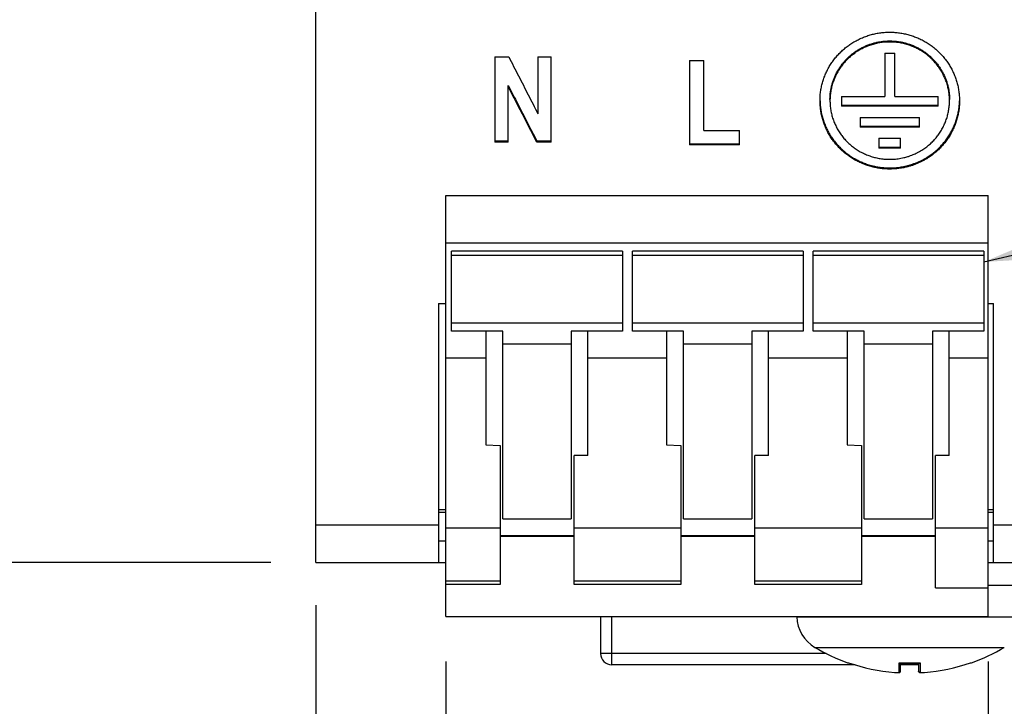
# Model space of a CAD drawing. Header units: inches. Extents: x 0 to 34, y 0 to 22.
# Tile 14 of 56: x 25.2 to 26.5, y 5.5 to 6.4. Entities that reach past the tile are written whole.
import ezdxf

# ---------------------------------------------------------------- set-up
doc = ezdxf.new("R2010")
doc.units = ezdxf.units.IN
doc.header["$LTSCALE"] = 1.87
doc.header["$MEASUREMENT"] = 0
doc.layers.get('0').update_dxf_attribs({"linetype": 'CONTINUOUS'})
doc.layers.add('DETAIL', color=7, linetype='CONTINUOUS')
doc.layers.add('DIMENSIONS', color=7, linetype='CONTINUOUS')
doc.styles.get("Standard").update_dxf_attribs({"font": 'txt', "width": 0.8})
doc.dimstyles.new('DIMSTYLE_1', dxfattribs={"dimtxt": 0.125, "dimasz": 0.18, "dimexe": 0.18, "dimexo": 0.0625, "dimgap": 0.09, "dimtad": 0, "dimtih": 1, "dimtoh": 1, "dimdec": 3, "dimzin": 4, "dimdsep": 46, "dimtxsty": 'STANDARD', "dimblk": '_FILLED', "dimblk1": '_FILLED', "dimblk2": '_FILLED', "dimcen": 0.09, "dimadec": 0, "dimazin": 0, "dimtp": 0.01, "dimtm": 0.01, "dimtfac": 1, "dimtdec": 3, "dimtofl": 0, "dimtmove": 0, "dimatfit": 3, "dimldrblk": '_FILLED', "dimfxl": 1, "dimtolj": 1, "dimtzin": 4, "dimarcsym": 0})

# ---------------------------------------------------------------- blocks, each defined once
blk = doc.blocks.new('_FILLED')
at = {"color": 0, "linetype": 'BYBLOCK'}
blk.add_solid([(0, 0), (-1, 0.1736), (-1, -0.1736)], dxfattribs=at)
blk = doc.blocks.new('*D5')
at = {"layer": 'DIMENSIONS', "color": 2, "linetype": 'CONTINUOUS'}
for p, q in [((25.7599, 5.5382), (25.7599, 4.6588)), ((26.5099, 5.5382), (26.5099, 4.6588)), ((25.7599, 4.7838), (25.3999, 4.7838)), ((26.5099, 4.7838), (26.8699, 4.7838))]:
    blk.add_line(p, q, dxfattribs=at)
at = {"layer": 'DIMENSIONS', "color": 2, "linetype": 'CONTINUOUS', "xscale": 0.18, "yscale": 0.18, "zscale": 0.18}
blk.add_blockref('_FILLED', (25.7599, 4.7838), dxfattribs=at)
at = {"layer": 'DIMENSIONS', "color": 2, "linetype": 'CONTINUOUS', "xscale": 0.18, "yscale": 0.18, "zscale": 0.18, "rotation": 180}
blk.add_blockref('_FILLED', (26.5099, 4.7838), dxfattribs=at)
at = {"layer": 'DIMENSIONS', "color": 2, "linetype": 'CONTINUOUS', "width": 0.8}
for s, p in [('.750', (25.9068, 4.7213)), ('[', (25.9068, 4.5338)), ('19.05', (26.0068, 4.5338)), (']', (26.5068, 4.5338))]:
    blk.add_text(s, height=0.125, dxfattribs=at).set_placement(p)
blk = doc.blocks.new('*D7')
at = {"layer": 'DIMENSIONS', "color": 2, "linetype": 'CONTINUOUS'}
for p, q in [((25.5801, 5.6166), (25.5801, 4.9088)), ((26.8399, 5.613), (26.8399, 3.9088)), ((25.5801, 4.6588), (25.5801, 3.9088)), ((25.5801, 4.0338), (25.2201, 4.0338)), ((26.8399, 4.0338), (27.1999, 4.0338))]:
    blk.add_line(p, q, dxfattribs=at)
at = {"layer": 'DIMENSIONS', "color": 2, "linetype": 'CONTINUOUS', "xscale": 0.18, "yscale": 0.18, "zscale": 0.18}
blk.add_blockref('_FILLED', (25.5801, 4.0338), dxfattribs=at)
at = {"layer": 'DIMENSIONS', "color": 2, "linetype": 'CONTINUOUS', "xscale": 0.18, "yscale": 0.18, "zscale": 0.18, "rotation": 180}
blk.add_blockref('_FILLED', (26.8399, 4.0338), dxfattribs=at)
at = {"layer": 'DIMENSIONS', "color": 2, "linetype": 'CONTINUOUS', "width": 0.8}
for s, p in [('1.260', (25.8947, 3.9713)), ('[', (25.8947, 3.7838)), ('32', (25.9947, 3.7838)), (']', (26.1947, 3.7838))]:
    blk.add_text(s, height=0.125, dxfattribs=at).set_placement(p)
blk = doc.blocks.new('*D8')
at = {"layer": 'DIMENSIONS', "color": 2, "linetype": 'CONTINUOUS'}
for p, q in [((25.99, 10.6715), (24.7051, 10.6715)), ((24.8301, 10.6715), (24.8301, 8.4709)), ((24.8301, 5.6755), (24.8301, 8.0334)), ((25.5176, 5.6755), (24.7051, 5.6755))]:
    blk.add_line(p, q, dxfattribs=at)
at = {"layer": 'DIMENSIONS', "color": 2, "linetype": 'CONTINUOUS', "xscale": 0.18, "yscale": 0.18, "zscale": 0.18}
for p, rotation in [((24.8301, 10.6715), 90), ((24.8301, 5.6755), 270)]:
    blk.add_blockref('_FILLED', p, dxfattribs=dict(at, rotation=rotation))
at = {"layer": 'DIMENSIONS', "color": 2, "linetype": 'CONTINUOUS', "width": 0.8}
for s, p in [('4.996', (24.4801, 8.2834)), ('[', (24.4801, 8.0959)), (']', (25.0801, 8.0959)), ('126.9', (24.5801, 8.0959))]:
    blk.add_text(s, height=0.125, dxfattribs=at).set_placement(p)

msp = doc.modelspace()

# ---------------------------------------------------------------- linework, layer by layer
at = {"color": 7, "linetype": 'CONTINUOUS'}
for p, q in [((25.5801, 5.6755), (25.5801, 10.5574)), ((25.8275, 6.3751), (25.8468, 6.3751)), ((25.8275, 6.3751), (25.8275, 6.2572)), ((25.8871, 6.3751), (25.9056, 6.3751)), ((25.8871, 6.3751), (25.8871, 6.2963)), ((25.9056, 6.2572), (25.9056, 6.3751)), ((26.3669, 6.3802), (26.3806, 6.3802)), ((26.3669, 6.3802), (26.3669, 6.3202)), ((26.3806, 6.3202), (26.3806, 6.3802)), ((26.0966, 6.3701), (26.1165, 6.3701)), ((26.0966, 6.3701), (26.0966, 6.2533)), ((26.1165, 6.2732), (26.1165, 6.3701)), ((25.846, 6.2572), (25.846, 6.3355)), ((26.3068, 6.3202), (26.3669, 6.3202)), ((26.3068, 6.3202), (26.3068, 6.3067)), ((26.3806, 6.3202), (26.4407, 6.3202)), ((26.4407, 6.3067), (26.4407, 6.3202)), ((26.3068, 6.3082), (26.4407, 6.3082)), ((26.4407, 6.3067), (26.3068, 6.3067)), ((26.3327, 6.2912), (26.4148, 6.2912)), ((26.3327, 6.2912), (26.3327, 6.2777)), ((26.3327, 6.2793), (26.4148, 6.2793)), ((26.4148, 6.2777), (26.4148, 6.2912)), ((26.1165, 6.2732), (26.1659, 6.2732)), ((26.1659, 6.2533), (26.1659, 6.2732)), ((26.4148, 6.2777), (26.3327, 6.2777)), ((25.8275, 6.2587), (25.846, 6.2587)), ((25.846, 6.2572), (25.8275, 6.2572)), ((25.8856, 6.2587), (25.9056, 6.2587)), ((25.8856, 6.2572), (25.8856, 6.2587)), ((25.9056, 6.2572), (25.8856, 6.2572)), ((26.0966, 6.2548), (26.1659, 6.2548)), ((26.1659, 6.2533), (26.0966, 6.2533)), ((26.3585, 6.2624), (26.3887, 6.2624)), ((26.3585, 6.2624), (26.3585, 6.2488)), ((26.3887, 6.2488), (26.3887, 6.2624)), ((26.3585, 6.2503), (26.3887, 6.2503)), ((26.3887, 6.2488), (26.3585, 6.2488)), ((25.7599, 6.1834), (26.5099, 6.1834)), ((25.7599, 5.6007), (25.7599, 6.1834)), ((26.5099, 5.6007), (26.5099, 6.1834)), ((25.7599, 6.1178), (26.5099, 6.1178)), ((26.004, 6.106), (25.7678, 6.106)), ((25.7678, 5.9957), (25.7678, 6.106)), ((26.004, 6.106), (26.004, 5.9957)), ((26.254, 6.106), (26.0178, 6.106)), ((26.0178, 5.9957), (26.0178, 6.106)), ((26.254, 6.106), (26.254, 5.9957)), ((26.504, 6.106), (26.2678, 6.106)), ((26.2678, 5.9957), (26.2678, 6.106)), ((26.504, 6.106), (26.504, 5.9957)), ((26.004, 6.1003), (25.7678, 6.1003)), ((26.254, 6.1003), (26.0178, 6.1003)), ((26.504, 6.1003), (26.2678, 6.1003)), ((25.7494, 6.0338), (25.7599, 6.0338)), ((25.7494, 6.0338), (25.7494, 5.6755)), ((26.5099, 6.0338), (26.5171, 6.0338)), ((26.5171, 5.6755), (26.5171, 6.0338)), ((25.7678, 6.0069), (26.004, 6.0069)), ((26.0178, 6.0069), (26.254, 6.0069)), ((26.2678, 6.0069), (26.504, 6.0069)), ((25.8386, 5.9957), (25.7678, 5.9957)), ((25.815, 5.9957), (25.815, 5.8383)), ((25.8386, 5.7358), (25.8386, 5.9957)), ((26.004, 5.9957), (25.9331, 5.9957)), ((25.9331, 5.9957), (25.9331, 5.7358)), ((25.956, 5.8234), (25.956, 5.9957)), ((26.0886, 5.9957), (26.0178, 5.9957)), ((26.065, 5.9957), (26.065, 5.8383)), ((26.0886, 5.7358), (26.0886, 5.9957)), ((26.254, 5.9957), (26.1831, 5.9957)), ((26.1831, 5.9957), (26.1831, 5.7358)), ((26.206, 5.8234), (26.206, 5.9957)), ((26.3386, 5.9957), (26.2678, 5.9957)), ((26.315, 5.9957), (26.315, 5.8383)), ((26.3386, 5.7358), (26.3386, 5.9957)), ((26.504, 5.9957), (26.4331, 5.9957)), ((26.4331, 5.9957), (26.4331, 5.7358)), ((26.456, 5.8234), (26.456, 5.9957)), ((25.9331, 5.9773), (25.8386, 5.9773)), ((26.1831, 5.9773), (26.0886, 5.9773)), ((26.4331, 5.9773), (26.3386, 5.9773)), ((25.815, 5.9581), (25.7599, 5.9581)), ((26.065, 5.9581), (25.956, 5.9581)), ((26.315, 5.9581), (26.206, 5.9581)), ((26.5099, 5.9581), (26.456, 5.9581)), ((25.815, 5.8383), (25.8347, 5.8375)), ((25.8347, 5.8375), (25.8347, 5.6451)), ((26.065, 5.8383), (26.0847, 5.8375)), ((26.0847, 5.8375), (26.0847, 5.6451)), ((26.315, 5.8383), (26.3347, 5.8375)), ((26.3347, 5.8375), (26.3347, 5.6451)), ((25.956, 5.8234), (25.9371, 5.8234)), ((25.9371, 5.6451), (25.9371, 5.8234)), ((26.206, 5.8234), (26.1871, 5.8234)), ((26.1871, 5.6451), (26.1871, 5.8234)), ((26.456, 5.8234), (26.4371, 5.8234)), ((26.4371, 5.6405), (26.4371, 5.8234)), ((25.7599, 5.7483), (25.7494, 5.7483)), ((26.5171, 5.7483), (26.5099, 5.7483)), ((25.7599, 5.7444), (25.7494, 5.7444)), ((25.8386, 5.7358), (25.9331, 5.7358)), ((26.0886, 5.7358), (26.1831, 5.7358)), ((26.3386, 5.7358), (26.4331, 5.7358)), ((26.5171, 5.7444), (26.5099, 5.7444)), ((25.7494, 5.727), (25.5801, 5.727)), ((25.7599, 5.7235), (25.8347, 5.7235)), ((25.9371, 5.7235), (26.0847, 5.7235)), ((26.1871, 5.7235), (26.3347, 5.7235)), ((26.4371, 5.7235), (26.5099, 5.7235)), ((26.8399, 5.727), (26.5171, 5.727)), ((25.9371, 5.7121), (25.8347, 5.7121)), ((25.9371, 5.7116), (25.8347, 5.7116)), ((26.1871, 5.7121), (26.0847, 5.7121)), ((26.1871, 5.7116), (26.0847, 5.7116)), ((26.4371, 5.7121), (26.3347, 5.7121)), ((26.4371, 5.7116), (26.3347, 5.7116)), ((25.7599, 5.705), (25.7494, 5.705)), ((26.5171, 5.705), (26.5099, 5.705)), ((25.5801, 5.6755), (25.7599, 5.6755)), ((26.5099, 5.6755), (26.8399, 5.6755)), ((25.8347, 5.6496), (25.7599, 5.6496)), ((25.8347, 5.6451), (25.7599, 5.6451)), ((26.0847, 5.6496), (25.9371, 5.6496)), ((26.0847, 5.6451), (25.9371, 5.6451)), ((26.3347, 5.6496), (26.1871, 5.6496)), ((26.3347, 5.6451), (26.1871, 5.6451)), ((26.4371, 5.6405), (26.5099, 5.6405)), ((26.5099, 5.644), (26.5587, 5.644)), ((25.7599, 5.6007), (26.5099, 5.6007)), ((25.9738, 5.6007), (25.9738, 5.5495)), ((25.9895, 5.5338), (25.9895, 5.6007)), ((26.2452, 5.6007), (26.2453, 5.6002)), ((26.2453, 5.6002), (26.5572, 5.6002)), ((26.2702, 5.558), (26.5322, 5.558)), ((26.2858, 5.5495), (25.9738, 5.5495)), ((26.3258, 5.5338), (25.9895, 5.5338)), ((26.3155, 5.5367), (26.3168, 5.5367)), ((26.3866, 5.5367), (26.4158, 5.5367)), ((26.3866, 5.5232), (26.3866, 5.5367)), ((26.3879, 5.5363), (26.4145, 5.5363)), ((26.3887, 5.5252), (26.3887, 5.5363)), ((26.4137, 5.5338), (26.3887, 5.5338)), ((26.4137, 5.5363), (26.4137, 5.5252)), ((26.4158, 5.5367), (26.4158, 5.5232)), ((26.4856, 5.5367), (26.4869, 5.5367)), ((26.416, 5.523), (26.4162, 5.523))]:
    msp.add_line(p, q, dxfattribs=at)
for points in [[(26.3805, 5.5232), (26.3808, 5.5232), (26.3813, 5.5231), (26.3819, 5.5231), (26.3824, 5.5231), (26.3829, 5.523), (26.3833, 5.523), (26.3837, 5.523), (26.3841, 5.523), (26.3845, 5.523), (26.3848, 5.523), (26.3852, 5.523), (26.3854, 5.523), (26.3857, 5.523), (26.3859, 5.523), (26.3862, 5.523)], [(26.3862, 5.523), (26.3864, 5.523), (26.3866, 5.5231), (26.3867, 5.5231)], [(26.3867, 5.5231), (26.3869, 5.5231), (26.3871, 5.5232)], [(26.3871, 5.5232), (26.3873, 5.5232), (26.3875, 5.5233), (26.3877, 5.5234), (26.3879, 5.5236), (26.3881, 5.5238), (26.3883, 5.524), (26.3885, 5.5243), (26.3886, 5.5246), (26.3887, 5.5249), (26.3887, 5.5252)], [(26.4137, 5.5252), (26.4137, 5.5249), (26.4138, 5.5246), (26.4139, 5.5243), (26.4141, 5.524), (26.4143, 5.5238), (26.4145, 5.5236), (26.4147, 5.5234), (26.4149, 5.5233), (26.4151, 5.5232), (26.4153, 5.5232), (26.4155, 5.5231)], [(26.4155, 5.5231), (26.4157, 5.5231), (26.4158, 5.5231), (26.416, 5.523)], [(26.4162, 5.523), (26.4165, 5.523), (26.4167, 5.523), (26.417, 5.523), (26.4172, 5.523), (26.4175, 5.523), (26.4179, 5.523), (26.4183, 5.523), (26.4187, 5.523), (26.4191, 5.523), (26.4195, 5.523), (26.42, 5.5231), (26.4205, 5.5231), (26.4211, 5.5231), (26.4216, 5.5232), (26.4219, 5.5232)]]:
    msp.add_lwpolyline(points, dxfattribs=at)
for centre, radius, start, end in [((26.2964, 5.602), 0.0512, 182, 239.2087), ((26.4012, 5.7778), 0.2559, 239.2087, 250.4409), ((26.4012, 5.7778), 0.2559, 289.5591, 300.7913), ((25.9895, 5.5495), 0.0157, 180, 270), ((26.4012, 5.7778), 0.2555, 250.7043, 265.3614), ((26.4012, 5.7778), 0.2555, 274.6386, 289.2957)]:
    msp.add_arc(centre, radius, start, end, dxfattribs=at)
for points, knots in [([(26.2773, 6.3144), (26.2773, 6.3153), (26.2774, 6.3183), (26.2776, 6.3224), (26.2782, 6.3278), (26.279, 6.332), (26.2801, 6.3373), (26.2813, 6.3414), (26.283, 6.3465), (26.2846, 6.3505), (26.2868, 6.3554), (26.2888, 6.3593), (26.2915, 6.3639), (26.2939, 6.3675), (26.2971, 6.3719), (26.2998, 6.3753), (26.3034, 6.3793), (26.3065, 6.3824), (26.3105, 6.386), (26.3139, 6.3888), (26.3183, 6.392), (26.3219, 6.3944), (26.3266, 6.3971), (26.3305, 6.3991), (26.3354, 6.4014), (26.3395, 6.403), (26.3446, 6.4048), (26.3488, 6.406), (26.3542, 6.4073), (26.3585, 6.408), (26.3639, 6.4087), (26.3682, 6.4091), (26.3719, 6.4092), (26.3734, 6.4092), (26.3738, 6.4092)], [0, 0, 0, 0, 0.017713, 0.060616, 0.082077, 0.125007, 0.146484, 0.189456, 0.210957, 0.253983, 0.275514, 0.318604, 0.34017, 0.383332, 0.404935, 0.448174, 0.469817, 0.513134, 0.534816, 0.578211, 0.59993, 0.643398, 0.665152, 0.708686, 0.73047, 0.774061, 0.795872, 0.839508, 0.861338, 0.905007, 0.92685, 0.970537, 0.992386, 1, 1, 1, 1]), ([(26.3738, 6.4092), (26.3756, 6.4092), (26.3785, 6.4091), (26.3835, 6.4087), (26.3879, 6.4082), (26.3933, 6.4073), (26.3975, 6.4063), (26.4028, 6.4048), (26.4069, 6.4034), (26.412, 6.4015), (26.416, 6.3997), (26.4208, 6.3972), (26.4246, 6.395), (26.4292, 6.392), (26.4327, 6.3895), (26.4369, 6.3861), (26.4402, 6.3832), (26.444, 6.3794), (26.447, 6.3762), (26.4504, 6.372), (26.453, 6.3685), (26.456, 6.364), (26.4582, 6.3603), (26.4607, 6.3555), (26.4625, 6.3516), (26.4645, 6.3466), (26.4659, 6.3425), (26.4674, 6.3374), (26.4683, 6.3332), (26.4693, 6.3279), (26.4698, 6.3236), (26.4701, 6.3188), (26.4702, 6.3161), (26.4702, 6.3144)], [0, 0, 0, 0, 0.036081, 0.057929, 0.10161, 0.123448, 0.167104, 0.188927, 0.232545, 0.254345, 0.297912, 0.319684, 0.36319, 0.384929, 0.428366, 0.450069, 0.493431, 0.515095, 0.558379, 0.580004, 0.623209, 0.644796, 0.687926, 0.709476, 0.752537, 0.774055, 0.817055, 0.838545, 0.881497, 0.902966, 0.945883, 0.967338, 1, 1, 1, 1]), ([(26.2911, 6.3159), (26.2911, 6.3167), (26.2911, 6.3192), (26.2914, 6.3234), (26.292, 6.3284), (26.293, 6.3333), (26.2942, 6.3381), (26.2957, 6.3429), (26.2976, 6.3475), (26.2997, 6.3521), (26.3021, 6.3565), (26.3048, 6.3607), (26.3077, 6.3648), (26.3109, 6.3687), (26.3144, 6.3724), (26.318, 6.3759), (26.3219, 6.3792), (26.3259, 6.3822), (26.3302, 6.3849), (26.3346, 6.3874), (26.3392, 6.3897), (26.3439, 6.3916), (26.3487, 6.3933), (26.3536, 6.3947), (26.3585, 6.3957), (26.3636, 6.3965), (26.3687, 6.397), (26.3721, 6.3971), (26.3738, 6.3971)], [0, 0, 0, 0, 0.019363, 0.058186, 0.09699, 0.135815, 0.17469, 0.213594, 0.25254, 0.291498, 0.33049, 0.36955, 0.408648, 0.447795, 0.486968, 0.526183, 0.565479, 0.604821, 0.64421, 0.683618, 0.723039, 0.762526, 0.802046, 0.841601, 0.881171, 0.920743, 0.960374, 1, 1, 1, 1]), ([(26.3738, 6.3956), (26.3736, 6.3956), (26.3712, 6.3956), (26.3678, 6.3955), (26.3623, 6.3949), (26.358, 6.3942), (26.3527, 6.393), (26.3485, 6.3918), (26.3433, 6.39), (26.3393, 6.3883), (26.3344, 6.3859), (26.3306, 6.3838), (26.3261, 6.3808), (26.3225, 6.3782), (26.3184, 6.3748), (26.3152, 6.3718), (26.3115, 6.3679), (26.3087, 6.3646), (26.3054, 6.3602), (26.3031, 6.3566), (26.3004, 6.3519), (26.2985, 6.3481), (26.2964, 6.3431), (26.2949, 6.339), (26.2934, 6.3339), (26.2925, 6.3297), (26.2917, 6.3244), (26.2912, 6.3201), (26.2911, 6.3164), (26.2911, 6.3149), (26.2911, 6.3144)], [0, 0, 0, 0, 0.00392, 0.054896, 0.080385, 0.13134, 0.156813, 0.207725, 0.233171, 0.284018, 0.309427, 0.360193, 0.385558, 0.436228, 0.461543, 0.512109, 0.537371, 0.58783, 0.613038, 0.663393, 0.68855, 0.738807, 0.763918, 0.814092, 0.839166, 0.889273, 0.91432, 0.964385, 0.989416, 1, 1, 1, 1]), ([(26.3738, 6.3971), (26.3755, 6.3971), (26.3789, 6.397), (26.3839, 6.3965), (26.389, 6.3957), (26.3939, 6.3947), (26.3988, 6.3933), (26.4036, 6.3916), (26.4083, 6.3897), (26.4129, 6.3874), (26.4173, 6.3849), (26.4216, 6.3822), (26.4256, 6.3792), (26.4295, 6.3759), (26.4331, 6.3724), (26.4366, 6.3687), (26.4398, 6.3648), (26.4427, 6.3607), (26.4454, 6.3565), (26.4478, 6.3521), (26.4499, 6.3476), (26.4518, 6.3429), (26.4533, 6.3381), (26.4546, 6.3333), (26.4555, 6.3284), (26.4561, 6.3234), (26.4564, 6.3192), (26.4564, 6.3167), (26.4564, 6.3159)], [0, 0, 0, 0, 0.039626, 0.079246, 0.118802, 0.158354, 0.19789, 0.237397, 0.276873, 0.316286, 0.355685, 0.395062, 0.434396, 0.473688, 0.512904, 0.552093, 0.591249, 0.630349, 0.6694, 0.708377, 0.747336, 0.78628, 0.82519, 0.864073, 0.902899, 0.941715, 0.980536, 1, 1, 1, 1]), ([(26.4564, 6.3144), (26.4564, 6.3152), (26.4564, 6.3181), (26.4561, 6.3221), (26.4554, 6.3275), (26.4546, 6.3317), (26.4532, 6.3369), (26.4519, 6.341), (26.45, 6.346), (26.4481, 6.3499), (26.4456, 6.3547), (26.4433, 6.3584), (26.4402, 6.3628), (26.4375, 6.3662), (26.4339, 6.3702), (26.4308, 6.3732), (26.4267, 6.3768), (26.4233, 6.3795), (26.4188, 6.3826), (26.4151, 6.3848), (26.4102, 6.3873), (26.4063, 6.3891), (26.4012, 6.3911), (26.397, 6.3924), (26.3917, 6.3938), (26.3874, 6.3946), (26.382, 6.3953), (26.3778, 6.3956), (26.3747, 6.3956), (26.3738, 6.3956)], [0, 0, 0, 0, 0.018286, 0.068344, 0.093386, 0.143481, 0.168548, 0.218704, 0.243806, 0.294042, 0.319188, 0.369519, 0.394715, 0.445149, 0.470398, 0.52094, 0.546242, 0.596889, 0.622243, 0.672987, 0.698387, 0.749216, 0.774654, 0.825552, 0.85102, 0.901967, 0.927453, 0.978426, 1, 1, 1, 1]), ([(25.8468, 6.3751), (25.8513, 6.3663), (25.8603, 6.3488), (25.8737, 6.3226), (25.8826, 6.3051), (25.8871, 6.2963)], [0, 0, 0, 0, 0.333475, 0.66681, 1, 1, 1, 1]), ([(25.846, 6.3355), (25.8504, 6.327), (25.8592, 6.3099), (25.8724, 6.2843), (25.8812, 6.2673), (25.8856, 6.2587)], [0, 0, 0, 0, 0.333475, 0.666809, 1, 1, 1, 1]), ([(25.8856, 6.2572), (25.8812, 6.2657), (25.8724, 6.2828), (25.8592, 6.3084), (25.8504, 6.3255), (25.846, 6.3341)], [0, 0, 0, 0, 0.333191, 0.666525, 1, 1, 1, 1]), ([(26.3738, 6.2198), (26.3716, 6.2198), (26.3672, 6.22), (26.3618, 6.2205), (26.3563, 6.2213), (26.3521, 6.2222), (26.3468, 6.2236), (26.3426, 6.2249), (26.3375, 6.2267), (26.3335, 6.2284), (26.3286, 6.2308), (26.3247, 6.2329), (26.3201, 6.2358), (26.3165, 6.2382), (26.3122, 6.2415), (26.3089, 6.2443), (26.305, 6.248), (26.302, 6.2512), (26.2984, 6.2553), (26.2958, 6.2587), (26.2927, 6.2631), (26.2904, 6.2668), (26.2878, 6.2715), (26.2859, 6.2753), (26.2838, 6.2803), (26.2823, 6.2843), (26.2807, 6.2895), (26.2796, 6.2936), (26.2786, 6.2989), (26.278, 6.3031), (26.2775, 6.3085), (26.2773, 6.3119), (26.2773, 6.3142), (26.2773, 6.3144)], [0, 0, 0, 0, 0.043727, 0.087446, 0.109303, 0.152996, 0.174835, 0.218484, 0.240298, 0.283889, 0.305671, 0.349193, 0.370937, 0.414381, 0.436085, 0.479445, 0.501107, 0.544382, 0.566002, 0.609196, 0.630776, 0.673894, 0.695439, 0.73849, 0.760005, 0.803002, 0.824494, 0.867452, 0.888927, 0.931862, 0.95333, 0.996259, 1, 1, 1, 1]), ([(26.2773, 6.3144), (26.2774, 6.3126), (26.2775, 6.3097), (26.278, 6.3047), (26.2786, 6.3004), (26.2796, 6.2951), (26.2807, 6.291), (26.2823, 6.2858), (26.2838, 6.2818), (26.2859, 6.2769), (26.2878, 6.273), (26.2904, 6.2683), (26.2927, 6.2646), (26.2958, 6.2602), (26.2984, 6.2568), (26.302, 6.2527), (26.305, 6.2496), (26.3089, 6.2459), (26.3122, 6.2431), (26.3165, 6.2398), (26.3201, 6.2373), (26.3247, 6.2345), (26.3286, 6.2324), (26.3335, 6.23), (26.3375, 6.2283), (26.3426, 6.2264), (26.3468, 6.2251), (26.3521, 6.2238), (26.3563, 6.2229), (26.3618, 6.2221), (26.3672, 6.2216), (26.3716, 6.2214), (26.3738, 6.2214)], [0, 0, 0, 0, 0.037039, 0.058715, 0.102065, 0.123749, 0.167124, 0.188824, 0.232241, 0.253966, 0.29744, 0.319197, 0.362742, 0.384536, 0.428161, 0.449997, 0.493708, 0.515589, 0.559388, 0.581314, 0.625201, 0.647169, 0.691139, 0.713146, 0.757189, 0.77923, 0.823333, 0.845401, 0.88955, 0.911636, 0.955814, 1, 1, 1, 1]), ([(26.2911, 6.3144), (26.2911, 6.3127), (26.2912, 6.31), (26.2916, 6.3051), (26.2922, 6.3008), (26.2933, 6.2955), (26.2944, 6.2914), (26.2962, 6.2863), (26.2978, 6.2823), (26.3001, 6.2775), (26.3022, 6.2737), (26.3051, 6.2691), (26.3076, 6.2656), (26.3111, 6.2615), (26.314, 6.2583), (26.3179, 6.2545), (26.3212, 6.2517), (26.3256, 6.2485), (26.3292, 6.2461), (26.3339, 6.2433), (26.3378, 6.2413), (26.3428, 6.2392), (26.3469, 6.2377), (26.3521, 6.2361), (26.3564, 6.2351), (26.3618, 6.2341), (26.3672, 6.2335), (26.3716, 6.2333), (26.3738, 6.2333)], [0, 0, 0, 0, 0.03949, 0.064536, 0.114626, 0.139683, 0.189808, 0.214889, 0.265074, 0.290191, 0.340457, 0.365619, 0.415984, 0.441198, 0.491673, 0.516944, 0.567532, 0.59286, 0.643561, 0.668942, 0.719746, 0.745176, 0.796067, 0.821535, 0.872493, 0.897989, 0.948988, 1, 1, 1, 1]), ([(26.3738, 6.2333), (26.3764, 6.2333), (26.3816, 6.2336), (26.388, 6.2345), (26.3938, 6.2357), (26.3975, 6.2367), (26.4013, 6.2379), (26.4037, 6.2388), (26.4073, 6.2403), (26.4109, 6.2419), (26.4148, 6.244), (26.418, 6.2459), (26.4209, 6.2478), (26.4245, 6.2503), (26.4279, 6.2531), (26.4319, 6.2567), (26.4349, 6.2598), (26.4385, 6.2639), (26.4411, 6.2673), (26.4441, 6.2718), (26.4463, 6.2755), (26.4488, 6.2803), (26.4505, 6.2842), (26.4524, 6.2893), (26.4536, 6.2934), (26.4549, 6.2986), (26.4556, 6.3028), (26.4562, 6.3082), (26.4564, 6.3117), (26.4564, 6.3141), (26.4564, 6.3144)], [0, 0, 0, 0, 0.060814, 0.121606, 0.151996, 0.19755, 0.21273, 0.243075, 0.258241, 0.3037, 0.333981, 0.361799, 0.389597, 0.414937, 0.465552, 0.490836, 0.541337, 0.566564, 0.616953, 0.642126, 0.692414, 0.71754, 0.767742, 0.79283, 0.842967, 0.868028, 0.918124, 0.943171, 0.993253, 1, 1, 1, 1]), ([(26.3738, 6.2214), (26.3768, 6.2214), (26.3821, 6.2217), (26.3882, 6.2224), (26.3927, 6.2232), (26.3956, 6.2238), (26.3993, 6.2248), (26.4022, 6.2256), (26.4059, 6.2268), (26.4087, 6.2278), (26.4122, 6.2292), (26.415, 6.2305), (26.4184, 6.2321), (26.4211, 6.2335), (26.4246, 6.2356), (26.4278, 6.2376), (26.4319, 6.2405), (26.4354, 6.2431), (26.4395, 6.2467), (26.4426, 6.2497), (26.4463, 6.2536), (26.4491, 6.2569), (26.4524, 6.2612), (26.4549, 6.2647), (26.4577, 6.2693), (26.4598, 6.2731), (26.4621, 6.2779), (26.4638, 6.2819), (26.4656, 6.287), (26.4669, 6.2911), (26.4681, 6.2963), (26.469, 6.3005), (26.4697, 6.3058), (26.4701, 6.3101), (26.4702, 6.3133), (26.4702, 6.3144)], [0, 0, 0, 0, 0.061468, 0.107563, 0.122926, 0.153641, 0.168995, 0.199689, 0.215031, 0.245698, 0.261025, 0.29166, 0.30697, 0.33757, 0.352862, 0.390101, 0.412045, 0.455883, 0.477783, 0.521532, 0.543388, 0.587049, 0.608861, 0.652439, 0.674212, 0.717715, 0.739453, 0.782893, 0.804603, 0.847994, 0.869683, 0.913042, 0.93472, 0.978064, 1, 1, 1, 1]), ([(26.4702, 6.3144), (26.4702, 6.3139), (26.4702, 6.3123), (26.4701, 6.3086), (26.4697, 6.3043), (26.469, 6.299), (26.4681, 6.2948), (26.4669, 6.2896), (26.4656, 6.2854), (26.4638, 6.2804), (26.4621, 6.2764), (26.4598, 6.2716), (26.4577, 6.2678), (26.4549, 6.2632), (26.4524, 6.2596), (26.4491, 6.2553), (26.4463, 6.252), (26.4426, 6.2481), (26.4395, 6.2451), (26.4354, 6.2416), (26.4319, 6.2389), (26.4278, 6.236), (26.4246, 6.234), (26.4211, 6.232), (26.4184, 6.2305), (26.415, 6.2289), (26.4122, 6.2277), (26.4087, 6.2262), (26.4059, 6.2252), (26.4022, 6.224), (26.3993, 6.2232), (26.3956, 6.2223), (26.3927, 6.2216), (26.3882, 6.2209), (26.3821, 6.2201), (26.3768, 6.2198), (26.3738, 6.2198)], [0, 0, 0, 0, 0.010243, 0.031711, 0.07464, 0.09611, 0.139053, 0.160534, 0.203507, 0.225007, 0.268027, 0.289553, 0.332632, 0.354192, 0.397341, 0.418938, 0.462167, 0.483805, 0.527117, 0.548797, 0.592193, 0.613915, 0.650777, 0.665913, 0.6962, 0.711354, 0.741675, 0.756845, 0.787196, 0.80238, 0.832757, 0.847952, 0.87835, 0.893554, 0.93917, 1, 1, 1, 1]), ([(26.387, 5.5367), (26.387, 5.5367), (26.3871, 5.5366), (26.3871, 5.5366), (26.3872, 5.5365), (26.3873, 5.5365), (26.3874, 5.5364), (26.3876, 5.5364), (26.3877, 5.5363), (26.3878, 5.5363), (26.3879, 5.5363)], [0, 0, 0, 0, 0.068448, 0.153757, 0.259012, 0.381658, 0.519064, 0.669026, 0.83019, 1, 1, 1, 1]), ([(26.4145, 5.5363), (26.4146, 5.5363), (26.4147, 5.5363), (26.4148, 5.5364), (26.415, 5.5364), (26.4151, 5.5365), (26.4152, 5.5365), (26.4153, 5.5366), (26.4154, 5.5366), (26.4154, 5.5367), (26.4154, 5.5367)], [0, 0, 0, 0, 0.169604, 0.330774, 0.48078, 0.618244, 0.740978, 0.84627, 0.931598, 1, 1, 1, 1]), ([(26.3805, 5.5232), (26.3807, 5.5232), (26.3811, 5.5231), (26.3817, 5.5231), (26.3823, 5.5231), (26.3829, 5.523), (26.3834, 5.523), (26.3839, 5.523), (26.3844, 5.523), (26.3848, 5.523), (26.3852, 5.523), (26.3856, 5.523), (26.3859, 5.523), (26.3861, 5.523), (26.3863, 5.5231), (26.3865, 5.5231), (26.3866, 5.5231), (26.3866, 5.5232), (26.3866, 5.5232)], [0, 0, 0, 0, 0.099504, 0.197219, 0.292204, 0.383635, 0.470903, 0.553653, 0.631525, 0.703556, 0.768664, 0.826222, 0.875959, 0.917618, 0.95083, 0.975272, 0.991098, 1, 1, 1, 1]), ([(26.3866, 5.5232), (26.3867, 5.5232), (26.3869, 5.5232), (26.3872, 5.5232), (26.3875, 5.5233), (26.3877, 5.5235), (26.388, 5.5236), (26.3882, 5.5238), (26.3884, 5.5241), (26.3885, 5.5243), (26.3886, 5.5246), (26.3887, 5.5249), (26.3887, 5.5251), (26.3887, 5.5252)], [0, 0, 0, 0, 0.091053, 0.182097, 0.273122, 0.364116, 0.455072, 0.545985, 0.636854, 0.727682, 0.818476, 0.909245, 1, 1, 1, 1]), ([(26.4158, 5.5232), (26.4157, 5.5232), (26.4155, 5.5232), (26.4152, 5.5232), (26.4149, 5.5233), (26.4147, 5.5235), (26.4144, 5.5236), (26.4142, 5.5238), (26.414, 5.5241), (26.4139, 5.5243), (26.4138, 5.5246), (26.4137, 5.5249), (26.4137, 5.5251), (26.4137, 5.5252)], [0, 0, 0, 0, 0.09105, 0.182093, 0.273116, 0.364109, 0.455064, 0.545977, 0.636846, 0.727675, 0.818471, 0.909242, 1, 1, 1, 1]), ([(26.4158, 5.5232), (26.4158, 5.5232), (26.4159, 5.5231), (26.416, 5.5231), (26.4161, 5.5231), (26.4163, 5.523), (26.4165, 5.523), (26.4169, 5.523), (26.4172, 5.523), (26.4176, 5.523), (26.418, 5.523), (26.4185, 5.523), (26.419, 5.523), (26.4195, 5.523), (26.4201, 5.5231), (26.4207, 5.5231), (26.4213, 5.5231), (26.4217, 5.5232), (26.4219, 5.5232)], [0, 0, 0, 0, 0.008905, 0.024729, 0.049168, 0.08237, 0.124019, 0.173778, 0.231398, 0.296611, 0.368742, 0.446674, 0.529491, 0.616826, 0.708283, 0.803215, 0.900774, 1, 1, 1, 1])]:
    msp.add_open_spline(points, degree=3, knots=knots, dxfattribs=at)
at = {"layer": 'DETAIL', "color": 2, "linetype": 'CONTINUOUS'}
msp.add_line((26.504, 6.0913), (27.5899, 6.3443), dxfattribs=at)
msp.add_solid([(26.6722, 6.1626), (26.504, 6.0913), (26.6864, 6.1017)], dxfattribs=at)

# ---------------------------------------------------------------- dimensions: what is measured, and where the dimension line sits
at = {"layer": 'DIMENSIONS', "color": 2, "linetype": 'CONTINUOUS'}
for base, p1, p2, angle, picture, middle in [((24.8301, 5.6755), (25.99, 10.6715), (25.5176, 5.6755), 270, '*D8', (24.8301, 8.2522)), ((25.5801, 4.0338), (26.8399, 5.613), (25.5801, 5.6166), 180, '*D7', (26.1447, 3.94))]:
    dim = msp.add_linear_dim(base=base, p1=p1, p2=p2, angle=angle, dimstyle='DIMSTYLE_1', dxfattribs=at)
    dim.commit()
    dim.dimension.update_dxf_attribs({"geometry": picture, "text_midpoint": middle, "dimtype": 160})
dim = msp.add_linear_dim(base=(26.5099, 4.7838), p1=(25.7599, 5.5382), p2=(26.5099, 5.5382), dimstyle='DIMSTYLE_1', dxfattribs=at)
dim.commit()
dim.dimension.update_dxf_attribs({"geometry": '*D5', "text_midpoint": (26.2568, 4.69), "dimtype": 160})

doc.saveas('drawing.dxf')
